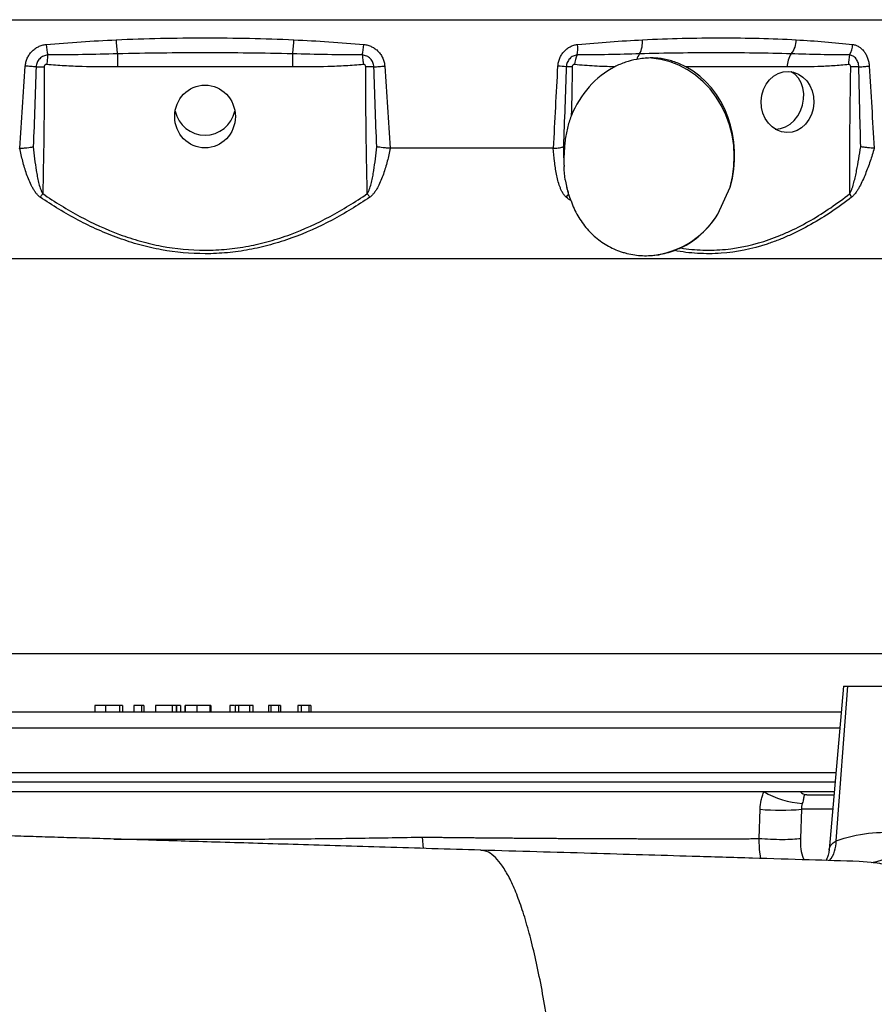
# Model space of a CAD drawing. Header units: millimetres. Extents: x 5580 to 12274, y 2394 to 14725.
# Tile 8 of 13: x 9109 to 10448, y 4971 to 6515. Entities that reach past the tile are written whole.
import ezdxf

# ---------------------------------------------------------------- set-up
doc = ezdxf.new("R2010")
doc.units = ezdxf.units.MM
doc.header["$LTSCALE"] = 5

msp = doc.modelspace()

# ---------------------------------------------------------------- linework, layer by layer
at = {"color": 7, "linetype": 'Continuous', "lineweight": 25}
for p, q in [((7781.1, 6514.9), (11017, 6514.9)), ((9261.9, 6461.4), (9261.9, 6440.8)), ((9536.2, 6461.4), (9536.2, 6440.8)), ((9536.2, 6440.8), (9261.9, 6440.8)), ((10311.9, 6440.8), (10153.1, 6440.8)), ((9945.1, 6313.4), (9689.6, 6313.4)), ((10203.1, 6210.1), (10222.2, 6252.6)), ((10953, 6139.9), (8181.8, 6139.9)), ((10400, 5469.9), (10377.6, 5213.6)), ((10388.3, 5227.6), (10406.7, 5469.9)), ((10400, 5469.9), (10406.7, 5469.9)), ((10406.7, 5469.9), (10506.7, 5469.9)), ((9226.2, 5439.9), (9226.2, 5429.9)), ((9243.1, 5439.9), (9243.1, 5429.9)), ((9264.8, 5439.9), (9264.8, 5429.9)), ((9269.8, 5439.9), (9265.7, 5439.9)), ((9269.8, 5439.9), (9269.8, 5429.9)), ((9287.6, 5439.9), (9287.6, 5429.9)), ((9299.3, 5439.9), (9287.6, 5439.9)), ((9299.3, 5439.9), (9299.3, 5429.9)), ((9303.2, 5439.9), (9299.3, 5439.9)), ((9303.2, 5439.9), (9303.2, 5429.9)), ((9321.4, 5439.9), (9321.4, 5429.9)), ((9321.6, 5439.9), (9321.6, 5429.9)), ((9347.5, 5439.9), (9321.6, 5439.9)), ((9347.5, 5439.9), (9347.5, 5429.9)), ((9354, 5439.9), (9347.5, 5439.9)), ((9354, 5439.9), (9354, 5429.9)), ((9354.5, 5439.9), (9354.5, 5429.9)), ((9360.6, 5439.9), (9354.5, 5439.9)), ((9360.6, 5439.9), (9360.6, 5429.9)), ((9367.6, 5439.9), (9367.6, 5429.9)), ((9368.1, 5439.9), (9368.1, 5429.9)), ((9386.4, 5439.9), (9386.4, 5429.9)), ((9406.4, 5439.9), (9406.4, 5429.9)), ((9408.1, 5439.9), (9407.3, 5439.9)), ((9408.1, 5439.9), (9408.1, 5429.9)), ((9438, 5439.9), (9438, 5429.9)), ((9438, 5439.9), (9438, 5429.9)), ((9446.4, 5439.9), (9446.4, 5429.9)), ((9451.4, 5439.9), (9446.4, 5439.9)), ((9451.4, 5439.9), (9451.4, 5429.9)), ((9468.6, 5439.9), (9451.4, 5439.9)), ((9468.6, 5439.9), (9468.6, 5429.9)), ((9474.8, 5429.9), (9474.8, 5439.9)), ((9498.8, 5439.9), (9498.8, 5429.9)), ((9502.4, 5439.9), (9498.8, 5439.9)), ((9502.4, 5439.9), (9502.4, 5429.9)), ((9514.2, 5439.9), (9502.4, 5439.9)), ((9514.2, 5439.9), (9514.2, 5429.9)), ((9517.4, 5439.9), (9514.2, 5439.9)), ((9517.4, 5439.9), (9517.4, 5429.9)), ((9544.8, 5439.9), (9544.8, 5429.9)), ((9550, 5439.9), (9544.8, 5439.9)), ((9550, 5439.9), (9550, 5429.9)), ((9561.7, 5439.9), (9550, 5439.9)), ((9561.7, 5439.9), (9561.7, 5429.9)), ((9564.8, 5439.9), (9561.7, 5439.9)), ((9564.8, 5439.9), (9564.8, 5429.9)), ((8401.7, 5429.9), (10396.5, 5429.9)), ((8410, 5334.9), (10388.2, 5334.9)), ((8523, 5304.9), (10275.1, 5304.9)), ((10275.1, 5304.9), (10332.3, 5304.9)), ((10332.3, 5304.9), (10385.5, 5304.9)), ((10342.5, 5299.9), (10385.1, 5299.9)), ((10267.7, 5231), (10269.3, 5277.1)), ((10334.1, 5277.1), (10332.4, 5231)), ((9741.6, 5215.6), (9740.2, 5233.5))]:
    msp.add_line(p, q, dxfattribs=at)
at = {"color": 8, "linetype": 'Continuous', "lineweight": 25}
for p, q in [((7769.9, 5521.2), (11028.2, 5521.2)), ((8403.9, 5404.5), (10394.2, 5404.5)), ((8411.3, 5319.9), (10386.9, 5319.9)), ((10383.1, 5277.1), (10334.1, 5277.1)), ((10443.3, 5193.7), (10424.6, 5195.1))]:
    msp.add_line(p, q, dxfattribs=at)
at = {"color": 7, "linetype": 'Continuous', "lineweight": 25, "flags": 128}
for points in [[(9152.5, 6459.6), (9152.3, 6458), (9152.1, 6456.3), (9151.9, 6454.5), (9151.8, 6452.6), (9151.6, 6450.6), (9151.4, 6448.7), (9151.2, 6446.6), (9151, 6444.6)], [(9645.7, 6459.6), (9645.9, 6458), (9646, 6456.3), (9646.2, 6454.5), (9646.4, 6452.6), (9646.6, 6450.6), (9646.8, 6448.7), (9647, 6446.6), (9647.2, 6444.6)], [(10222.2, 6252.6), (10225.9, 6268.6), (10228.2, 6284.9), (10228.8, 6301.4), (10227.9, 6317.9), (10225.4, 6334.2), (10221.3, 6350.1), (10215.8, 6365.5), (10208.8, 6380), (10200.4, 6393.7), (10190.8, 6406.3), (10180, 6417.7), (10168.2, 6427.8), (10155.6, 6436.4), (10142.1, 6443.4), (10128.1, 6448.8), (10113.6, 6452.6), (10098.9, 6454.6), (10091.6, 6454.9)], [(9134.3, 6441), (9132.4, 6441.1), (9130.3, 6441.2), (9128.2, 6441.4), (9126.1, 6441.5), (9123.9, 6441.7), (9121.7, 6441.8), (9119.5, 6442), (9117.3, 6442.1)], [(9134.3, 6441), (9135.8, 6441), (9137.3, 6441), (9138.8, 6441.1), (9140.4, 6441.1), (9142, 6441.1), (9143.6, 6441.1), (9145.3, 6441.1), (9147, 6441.1)], [(9663.8, 6441), (9662.4, 6441), (9660.9, 6441), (9659.3, 6441.1), (9657.8, 6441.1), (9656.1, 6441.1), (9654.5, 6441.1), (9652.9, 6441.1), (9651.2, 6441.1)], [(9663.8, 6441), (9665.8, 6441.1), (9667.8, 6441.2), (9669.9, 6441.4), (9672.1, 6441.5), (9674.3, 6441.7), (9676.5, 6441.8), (9678.7, 6442), (9680.8, 6442.1)], [(10424.1, 6441), (10422.5, 6441), (10420.8, 6441), (10419.2, 6441.1), (10417.6, 6441.1), (10416, 6441.1), (10414.4, 6441.1), (10412.9, 6441.1), (10411.4, 6441.1)], [(10424.1, 6441), (10426.3, 6441.1), (10428.5, 6441.2), (10430.7, 6441.4), (10432.8, 6441.5), (10434.8, 6441.7), (10436.7, 6441.8), (10438.6, 6442), (10440.4, 6442.1)], [(10337.5, 6390.1), (10337.6, 6399.3), (10336.3, 6408), (10333.5, 6416.1), (10329.4, 6423.2), (10324.1, 6429), (10317.8, 6433.4), (10317.5, 6433.5)], [(10293, 6343.4), (10293.8, 6343.4), (10301.5, 6344.3), (10309.1, 6346.9), (10316.2, 6351.2), (10322.7, 6357.1), (10328.3, 6364.1), (10332.7, 6372.2), (10335.8, 6381), (10337.5, 6390.1)], [(9144.7, 6242.2), (9144.2, 6241.5), (9143.7, 6240.8), (9143.2, 6240.1), (9142.7, 6239.4), (9142.2, 6238.7), (9141.7, 6238), (9141.3, 6237.3), (9140.8, 6236.6)], [(9653.5, 6242.2), (9654, 6241.5), (9654.5, 6240.8), (9655, 6240.1), (9655.4, 6239.4), (9655.9, 6238.7), (9656.4, 6238), (9656.9, 6237.3), (9657.4, 6236.6)]]:
    msp.add_lwpolyline(points, dxfattribs=at)
at = {"color": 8, "linetype": 'Continuous', "lineweight": 25, "flags": 128}
msp.add_lwpolyline([(10270.3, 5200), (10268.5, 5213.8), (10267.7, 5230.8), (10267.7, 5230.8), (10267.7, 5230.8)], dxfattribs=at)
at = {"color": 7, "linetype": 'Continuous', "lineweight": 25}
for centre, radius, start, end in [((9437.7, 6489.7), 178.1, 182.0412, 189.1469), ((9360.4, 6489.7), 178.1, 350.8531, 357.9588), ((10046.5, 6479.4), 38.4, 332.1475, 6.0258), ((10292.9, 6483), 33.1, 319.3998, 0.7531), ((9285.3, 6487.2), 135.7, 184.7373, 191.7111), ((9512.8, 6487.2), 135.7, 348.2889, 355.2627), ((9927.7, 6470.1), 55.7, 349.1518, 6.03), ((10377.6, 6477.8), 36.8, 330.3313, 357.0697), ((10021.9, 6440.6), 43.8, 154.2795, 174.7743), ((10099.5, 6446.4), 24.3, 141.7446, 164.8463), ((10346, 6441.9), 34.2, 145.0751, 181.8217), ((10448.3, 6447.9), 40.4, 163.169, 184.7491), ((9935, 6166), 276.7, 83.6706, 86.4118), ((9974.8, 6177), 264.2, 90.0199, 92.0232), ((9399.1, 6381.7), 47.8, 192.1456, 347.8544), ((9921.1, 6272), 56.7, 321.3174, 327.8317), ((10369.6, 6218.6), 46.7, 22.7155, 30.392), ((10087, 6280.8), 135.9, 271.072, 328.6542), ((10343.1, 5418.5), 132.4, 239.1198, 266.6906), ((10343.2, 5314.2), 14.4, 220.5738, 267.0632), ((10301.7, 5597.9), 322.4, 264.2346, 275.7654), ((10441.3, 5241.6), 47.9, 272.3202, 357.1517)]:
    msp.add_arc(centre, radius, start, end, dxfattribs=at)
at = {"color": 8, "linetype": 'Continuous', "lineweight": 25}
msp.add_arc((10340.6, 5225.9), 47.8, 322.0044, 2.0651, dxfattribs=at)
at = {"color": 7, "linetype": 'Continuous', "lineweight": 25}
for start_param, end_param in [(0.479853, 1.19905), (4.455912, 5.906741), (3.593876, 4.148239)]:
    msp.add_ellipse((10094.8, 6299.9), major_axis=(9.6, 154.8), ratio=0.867313, start_param=start_param, end_param=end_param, dxfattribs=at)
for centre, major_axis, ratio in [((10312.3, 6385.9), (1.3, 47.9), 0.861055), ((9399.1, 6363.1), (0, 49.3), 0.964218)]:
    msp.add_ellipse(centre, major_axis=major_axis, ratio=ratio, dxfattribs=at)
for points, knots in [([(9150.1, 6476), (9168.3, 6477.6), (9186.5, 6479), (9223.1, 6481.4), (9241.4, 6482.5), (9259.8, 6483.4)], [0, 0, 0, 0, 0.5, 0.5, 1, 1, 1, 1]), ([(9259.8, 6483.4), (9282.9, 6484.6), (9306.1, 6485.3), (9352.6, 6486.2), (9375.9, 6486.4), (9422.4, 6486.4), (9445.6, 6486.2), (9492, 6485.3), (9515.2, 6484.6), (9538.4, 6483.4)], [0, 0, 0, 0, 0.25, 0.25, 0.5, 0.5, 0.75, 0.75, 1, 1, 1, 1]), ([(9538.4, 6483.4), (9556.8, 6482.5), (9575.1, 6481.4), (9611.7, 6479), (9629.9, 6477.6), (9648.1, 6476)], [0, 0, 0, 0, 0.5, 0.5, 1, 1, 1, 1]), ([(9983.1, 6476), (10000.3, 6477.6), (10017.3, 6479), (10051.2, 6481.4), (10068, 6482.5), (10084.7, 6483.4)], [0, 0, 0, 0, 0.5, 0.5, 1, 1, 1, 1]), ([(10084.7, 6483.4), (10105.7, 6484.6), (10126.6, 6485.3), (10167.8, 6486.2), (10188.2, 6486.4), (10228.5, 6486.4), (10248.4, 6486.2), (10287.6, 6485.3), (10306.9, 6484.6), (10326, 6483.4)], [0, 0, 0, 0, 0.25, 0.25, 0.5, 0.5, 0.75, 0.75, 1, 1, 1, 1]), ([(10326, 6483.4), (10341.1, 6482.5), (10356, 6481.4), (10385.5, 6479), (10400.1, 6477.6), (10414.4, 6476)], [0, 0, 0, 0, 0.5, 0.5, 1, 1, 1, 1]), ([(9117.3, 6442.1), (9117.5, 6444.3), (9117.8, 6446.4), (9118.8, 6450.5), (9119.5, 6452.6), (9121.3, 6456.5), (9122.3, 6458.4), (9124.1, 6461.1), (9124.7, 6461.9), (9126.1, 6463.6), (9126.8, 6464.4), (9129, 6466.7), (9130.6, 6468.1), (9133.2, 6469.9), (9134.1, 6470.5), (9135.9, 6471.6), (9136.9, 6472.1), (9139.8, 6473.5), (9141.8, 6474.3), (9145.8, 6475.4), (9148, 6475.8), (9150.1, 6476)], [0, 0, 0, 0, 0.125, 0.125, 0.25, 0.25, 0.375, 0.375, 0.4375, 0.4375, 0.5, 0.5, 0.625, 0.625, 0.6875, 0.6875, 0.75, 0.75, 0.875, 0.875, 1, 1, 1, 1]), ([(9648.1, 6476), (9650.2, 6475.8), (9652.3, 6475.4), (9656.4, 6474.3), (9658.4, 6473.5), (9662.2, 6471.7), (9664, 6470.6), (9666.6, 6468.7), (9667.5, 6468.1), (9669.1, 6466.7), (9669.9, 6465.9), (9672.1, 6463.6), (9673.4, 6462), (9675.2, 6459.3), (9675.8, 6458.4), (9676.8, 6456.5), (9677.3, 6455.5), (9678.6, 6452.6), (9679.3, 6450.6), (9680.4, 6446.4), (9680.7, 6444.3), (9680.8, 6442.1)], [0, 0, 0, 0, 0.125, 0.125, 0.25, 0.25, 0.375, 0.375, 0.4375, 0.4375, 0.5, 0.5, 0.625, 0.625, 0.6875, 0.6875, 0.75, 0.75, 0.875, 0.875, 1, 1, 1, 1]), ([(9952.3, 6442.1), (9952.5, 6444.3), (9952.8, 6446.4), (9953.7, 6450.5), (9954.3, 6452.6), (9956, 6456.5), (9956.9, 6458.4), (9958.6, 6461.1), (9959.2, 6461.9), (9960.5, 6463.6), (9961.2, 6464.4), (9963.3, 6466.7), (9964.8, 6468.1), (9967.2, 6469.9), (9968.1, 6470.5), (9969.8, 6471.6), (9970.7, 6472.1), (9973.4, 6473.5), (9975.3, 6474.3), (9979.1, 6475.4), (9981.1, 6475.8), (9983.1, 6476)], [0, 0, 0, 0, 0.125, 0.125, 0.25, 0.25, 0.375, 0.375, 0.4375, 0.4375, 0.5, 0.5, 0.625, 0.625, 0.6875, 0.6875, 0.75, 0.75, 0.875, 0.875, 1, 1, 1, 1]), ([(10414.4, 6476), (10416.1, 6475.8), (10417.7, 6475.4), (10420.9, 6474.3), (10422.5, 6473.5), (10425.6, 6471.7), (10427, 6470.6), (10429, 6468.7), (10429.7, 6468.1), (10431, 6466.7), (10431.6, 6465.9), (10433.4, 6463.6), (10434.4, 6462), (10435.8, 6459.3), (10436.3, 6458.4), (10437.1, 6456.5), (10437.5, 6455.5), (10438.5, 6452.6), (10439.1, 6450.6), (10439.9, 6446.4), (10440.2, 6444.3), (10440.4, 6442.1)], [0, 0, 0, 0, 0.125, 0.125, 0.25, 0.25, 0.375, 0.375, 0.4375, 0.4375, 0.5, 0.5, 0.625, 0.625, 0.6875, 0.6875, 0.75, 0.75, 0.875, 0.875, 1, 1, 1, 1]), ([(9152.5, 6459.6), (9151.3, 6459.5), (9150.1, 6459.3), (9147.8, 6458.7), (9146.7, 6458.3), (9144.6, 6457.3), (9143.6, 6456.7), (9141.6, 6455.4), (9140.7, 6454.6), (9139.1, 6452.9), (9138.3, 6452), (9137, 6450), (9136.4, 6449), (9135.5, 6446.8), (9135.1, 6445.7), (9134.6, 6443.4), (9134.4, 6442.2), (9134.3, 6441)], [0, 0, 0, 0, 0.125, 0.125, 0.25, 0.25, 0.375, 0.375, 0.5, 0.5, 0.625, 0.625, 0.75, 0.75, 0.875, 0.875, 1, 1, 1, 1]), ([(9261.9, 6461.4), (9243.7, 6461), (9225.4, 6460.5), (9188.9, 6459.8), (9170.7, 6459.5), (9152.5, 6459.6)], [0, 0, 0, 0, 0.5, 0.5, 1, 1, 1, 1]), ([(9536.2, 6461.4), (9513.4, 6462), (9490.5, 6462.4), (9444.8, 6462.8), (9422, 6462.9), (9376.2, 6462.9), (9353.3, 6462.8), (9307.6, 6462.4), (9284.8, 6462), (9261.9, 6461.4)], [0, 0, 0, 0, 0.25, 0.25, 0.5, 0.5, 0.75, 0.75, 1, 1, 1, 1]), ([(9645.7, 6459.6), (9627.5, 6459.5), (9609.2, 6459.8), (9572.7, 6460.5), (9554.5, 6461), (9536.2, 6461.4)], [0, 0, 0, 0, 0.5, 0.5, 1, 1, 1, 1]), ([(9663.8, 6441), (9663.8, 6442.2), (9663.6, 6443.3), (9663, 6445.6), (9662.7, 6446.8), (9661.7, 6449), (9661.1, 6450), (9659.8, 6452), (9659.1, 6452.9), (9657.4, 6454.6), (9656.5, 6455.4), (9654.6, 6456.7), (9653.6, 6457.3), (9651.4, 6458.3), (9650.3, 6458.7), (9648.1, 6459.3), (9646.9, 6459.5), (9645.7, 6459.6)], [0, 0, 0, 0, 0.125, 0.125, 0.25, 0.25, 0.375, 0.375, 0.5, 0.5, 0.625, 0.625, 0.75, 0.75, 0.875, 0.875, 1, 1, 1, 1]), ([(9982.5, 6459.6), (9981.3, 6459.5), (9980.3, 6459.3), (9978.1, 6458.7), (9977.1, 6458.3), (9975.1, 6457.3), (9974.1, 6456.7), (9972.3, 6455.4), (9971.5, 6454.6), (9970, 6452.9), (9969.3, 6452), (9968, 6450), (9967.5, 6449), (9966.6, 6446.8), (9966.3, 6445.7), (9965.7, 6443.4), (9965.6, 6442.2), (9965.5, 6441)], [0, 0, 0, 0, 0.125, 0.125, 0.25, 0.25, 0.375, 0.375, 0.5, 0.5, 0.625, 0.625, 0.75, 0.75, 0.875, 0.875, 1, 1, 1, 1]), ([(10080.4, 6461.4), (10064.2, 6461), (10048, 6460.5), (10015.3, 6459.8), (9998.9, 6459.5), (9982.5, 6459.6)], [0, 0, 0, 0, 0.5, 0.5, 1, 1, 1, 1]), ([(10076.1, 6452.7), (10070, 6451.6), (10064, 6450.1), (10052.4, 6446.2), (10046.7, 6443.8), (10041.3, 6441)], [0, 0, 0, 0, 0.5, 0.5, 1, 1, 1, 1]), ([(10153.1, 6440.8), (10146.9, 6444.1), (10141, 6446.7), (10131.9, 6449.9), (10128.9, 6450.8), (10122.7, 6452.4), (10119.6, 6453), (10113.2, 6454.1), (10110, 6454.4), (10103.5, 6454.9), (10100.2, 6454.9), (10093.4, 6454.8), (10090, 6454.6), (10083.1, 6453.9), (10079.6, 6453.4), (10076.1, 6452.7)], [0, 0, 0, 0, 0.25, 0.25, 0.375, 0.375, 0.5, 0.5, 0.625, 0.625, 0.75, 0.75, 0.875, 0.875, 1, 1, 1, 1]), ([(10318, 6461.4), (10298.7, 6462), (10279.3, 6462.4), (10240.2, 6462.8), (10220.5, 6462.9), (10180.9, 6462.9), (10161, 6462.8), (10120.9, 6462.4), (10100.7, 6462), (10080.4, 6461.4)], [0, 0, 0, 0, 0.25, 0.25, 0.5, 0.5, 0.75, 0.75, 1, 1, 1, 1]), ([(10409.6, 6459.6), (10394.5, 6459.5), (10379.3, 6459.8), (10348.8, 6460.5), (10333.4, 6461), (10318, 6461.4)], [0, 0, 0, 0, 0.5, 0.5, 1, 1, 1, 1]), ([(10424.1, 6441), (10424, 6442.2), (10423.9, 6443.3), (10423.5, 6445.6), (10423.1, 6446.8), (10422.4, 6449), (10421.9, 6450), (10420.9, 6452), (10420.3, 6452.9), (10419, 6454.6), (10418.2, 6455.4), (10416.7, 6456.7), (10415.9, 6457.3), (10414.2, 6458.3), (10413.3, 6458.7), (10411.5, 6459.3), (10410.6, 6459.5), (10409.6, 6459.6)], [0, 0, 0, 0, 0.125, 0.125, 0.25, 0.25, 0.375, 0.375, 0.5, 0.5, 0.625, 0.625, 0.75, 0.75, 0.875, 0.875, 1, 1, 1, 1]), ([(9147, 6441.1), (9147.1, 6408), (9146.9, 6374.8), (9146.1, 6308.5), (9145.4, 6275.4), (9144.7, 6242.2)], [0, 0, 0, 0, 0.5, 0.5, 1, 1, 1, 1]), ([(9151, 6444.6), (9150, 6444.7), (9148.9, 6444.4), (9147.8, 6443.4), (9147.5, 6443), (9147.1, 6442.1), (9147, 6441.6), (9147, 6441.1)], [0, 0, 0, 0, 0.5, 0.5, 0.75, 0.75, 1, 1, 1, 1]), ([(9261.9, 6440.8), (9243.4, 6440.8), (9224.9, 6440.9), (9197.1, 6441.7), (9187.9, 6442), (9169.4, 6443), (9160.2, 6443.7), (9151, 6444.6)], [0, 0, 0, 0, 0.5, 0.5, 0.75, 0.75, 1, 1, 1, 1]), ([(9647.2, 6444.6), (9638, 6443.7), (9628.7, 6443), (9610.3, 6442), (9601, 6441.7), (9573.3, 6440.9), (9554.8, 6440.8), (9536.2, 6440.8)], [0, 0, 0, 0, 0.25, 0.25, 0.5, 0.5, 1, 1, 1, 1]), ([(9651.2, 6441.1), (9651.2, 6442.1), (9650.7, 6443.1), (9649.2, 6444.4), (9648.2, 6444.7), (9647.2, 6444.6)], [0, 0, 0, 0, 0.5, 0.5, 1, 1, 1, 1]), ([(9653.5, 6242.2), (9652.7, 6275.4), (9652.1, 6308.5), (9651.3, 6374.8), (9651.1, 6408), (9651.2, 6441.1)], [0, 0, 0, 0, 0.5, 0.5, 1, 1, 1, 1]), ([(9978.3, 6444.6), (9977.4, 6444.7), (9976.5, 6444.4), (9975.5, 6443.4), (9975.3, 6443), (9974.9, 6442.1), (9974.8, 6441.6), (9974.8, 6441.1)], [0, 0, 0, 0, 0.5, 0.5, 0.75, 0.75, 1, 1, 1, 1]), ([(10041.3, 6441), (10030.8, 6441.2), (10020.3, 6441.6), (9999.3, 6442.7), (9988.8, 6443.4), (9978.3, 6444.6)], [0, 0, 0, 0, 0.5, 0.5, 1, 1, 1, 1]), ([(10408, 6444.6), (10400, 6443.7), (10392, 6443), (10376, 6442), (10368, 6441.7), (10343.9, 6440.9), (10327.9, 6440.8), (10311.9, 6440.8)], [0, 0, 0, 0, 0.25, 0.25, 0.5, 0.5, 1, 1, 1, 1]), ([(10411.4, 6441.1), (10411.5, 6442.1), (10411.1, 6443.1), (10409.8, 6444.4), (10408.9, 6444.7), (10408, 6444.6)], [0, 0, 0, 0, 0.5, 0.5, 1, 1, 1, 1]), ([(10409.9, 6242.2), (10409.9, 6275.4), (10409.9, 6308.5), (10410.4, 6374.8), (10410.8, 6408), (10411.4, 6441.1)], [0, 0, 0, 0, 0.5, 0.5, 1, 1, 1, 1]), ([(9973.2, 6363.9), (9970.6, 6357.6), (9968.7, 6351.3), (9965.6, 6338.4), (9964.4, 6331.8), (9963.2, 6321.7), (9962.8, 6318.3), (9962.3, 6311.5), (9962.1, 6308.2), (9961.7, 6298), (9961.7, 6291.3), (9962, 6284.6)], [0, 0, 0, 0, 0.25, 0.25, 0.5, 0.5, 0.625, 0.625, 0.75, 0.75, 1, 1, 1, 1]), ([(9108.9, 6313.4), (9110.8, 6313.5), (9112.6, 6313.6), (9116.3, 6313.9), (9118.2, 6314.1), (9121.8, 6314.4), (9123.5, 6314.6), (9126, 6315), (9126.8, 6315.1), (9128.4, 6315.3), (9129.1, 6315.4), (9129.8, 6315.5)], [0, 0, 0, 0, 0.25, 0.25, 0.5, 0.5, 0.75, 0.75, 0.875, 0.875, 1, 1, 1, 1]), ([(9129.8, 6315.5), (9130.5, 6309.3), (9131.2, 6303.1), (9132.7, 6290.7), (9133.5, 6284.5), (9135.1, 6275.2), (9135.6, 6272.1), (9136.8, 6266), (9137.4, 6262.9), (9138.9, 6256.8), (9139.7, 6253.8), (9141.2, 6249.3), (9141.8, 6247.8), (9142.7, 6245.7), (9143.1, 6244.9), (9143.8, 6243.6), (9144.2, 6242.9), (9144.7, 6242.2)], [0, 0, 0, 0, 0.25, 0.25, 0.5, 0.5, 0.625, 0.625, 0.75, 0.75, 0.875, 0.875, 0.9375, 0.9375, 0.96875, 0.96875, 1, 1, 1, 1]), ([(9653.5, 6242.2), (9653.9, 6242.9), (9654.4, 6243.6), (9655.1, 6245), (9655.4, 6245.7), (9656.4, 6247.8), (9656.9, 6249.3), (9658.4, 6253.8), (9659.3, 6256.8), (9660.7, 6262.9), (9661.4, 6266), (9662.6, 6272.1), (9663.1, 6275.2), (9664.6, 6284.5), (9665.5, 6290.7), (9667, 6303.1), (9667.7, 6309.3), (9668.3, 6315.5)], [0, 0, 0, 0, 0.03125, 0.03125, 0.0625, 0.0625, 0.125, 0.125, 0.25, 0.25, 0.375, 0.375, 0.5, 0.5, 0.75, 0.75, 1, 1, 1, 1]), ([(9689.3, 6313.4), (9687.4, 6313.5), (9685.5, 6313.6), (9681.8, 6313.9), (9679.9, 6314.1), (9676.3, 6314.4), (9674.6, 6314.6), (9672.1, 6315), (9671.3, 6315.1), (9669.8, 6315.3), (9669, 6315.4), (9668.3, 6315.5)], [0, 0, 0, 0, 0.25, 0.25, 0.5, 0.5, 0.75, 0.75, 0.875, 0.875, 1, 1, 1, 1]), ([(9945.4, 6313.4), (9947.2, 6313.5), (9948.9, 6313.6), (9952, 6313.9), (9953.5, 6314.1), (9956.1, 6314.4), (9957.3, 6314.6), (9958.8, 6315), (9959.3, 6315.1), (9960.1, 6315.3), (9960.4, 6315.4), (9960.8, 6315.5)], [0, 0, 0, 0, 0.25, 0.25, 0.5, 0.5, 0.75, 0.75, 0.875, 0.875, 1, 1, 1, 1]), ([(10409.9, 6242.2), (10410.4, 6242.9), (10410.7, 6243.6), (10411.4, 6245), (10411.7, 6245.7), (10412.7, 6247.8), (10413.2, 6249.3), (10414.7, 6253.8), (10415.6, 6256.8), (10417.2, 6262.9), (10417.9, 6266), (10419.3, 6272.1), (10420, 6275.2), (10421.8, 6284.5), (10423, 6290.7), (10425.1, 6303.1), (10426.1, 6309.3), (10427.1, 6315.5)], [0, 0, 0, 0, 0.03125, 0.03125, 0.0625, 0.0625, 0.125, 0.125, 0.25, 0.25, 0.375, 0.375, 0.5, 0.5, 0.75, 0.75, 1, 1, 1, 1]), ([(10448, 6313.4), (10446.6, 6313.5), (10445, 6313.6), (10441.7, 6313.9), (10440, 6314.1), (10436.4, 6314.4), (10434.5, 6314.6), (10431.7, 6315), (10430.8, 6315.1), (10428.9, 6315.3), (10428, 6315.4), (10427.1, 6315.5)], [0, 0, 0, 0, 0.25, 0.25, 0.5, 0.5, 0.75, 0.75, 0.875, 0.875, 1, 1, 1, 1]), ([(9140.8, 6236.6), (9139.3, 6237.7), (9137.9, 6238.9), (9135.5, 6241.4), (9134.3, 6242.8), (9132.2, 6245.7), (9131.2, 6247.2), (9129.4, 6250.3), (9128.5, 6251.8), (9126, 6256.5), (9124.6, 6259.7), (9121.9, 6266.2), (9120.6, 6269.5), (9118.3, 6276.1), (9117.2, 6279.5), (9115.2, 6286.2), (9114.3, 6289.6), (9111.6, 6299.7), (9110, 6306.5), (9108.5, 6313.4)], [0, 0, 0, 0, 0.0625, 0.0625, 0.125, 0.125, 0.1875, 0.1875, 0.25, 0.25, 0.375, 0.375, 0.5, 0.5, 0.625, 0.625, 0.75, 0.75, 1, 1, 1, 1]), ([(9689.6, 6313.4), (9688.2, 6306.5), (9686.6, 6299.7), (9683.9, 6289.6), (9682.9, 6286.2), (9680.9, 6279.5), (9679.8, 6276.1), (9677.5, 6269.5), (9676.3, 6266.2), (9673.6, 6259.7), (9672.1, 6256.5), (9669.7, 6251.8), (9668.8, 6250.3), (9666.9, 6247.2), (9666, 6245.7), (9663.8, 6242.8), (9662.7, 6241.4), (9660.2, 6238.9), (9658.9, 6237.7), (9657.4, 6236.6)], [0, 0, 0, 0, 0.25, 0.25, 0.375, 0.375, 0.5, 0.5, 0.625, 0.625, 0.75, 0.75, 0.8125, 0.8125, 0.875, 0.875, 0.9375, 0.9375, 1, 1, 1, 1]), ([(9965.4, 6236.6), (9964.1, 6237.7), (9963, 6238.9), (9961, 6241.4), (9960.1, 6242.8), (9958.4, 6245.7), (9957.7, 6247.2), (9956.4, 6250.3), (9955.8, 6251.8), (9954.1, 6256.5), (9953.1, 6259.7), (9951.4, 6266.2), (9950.7, 6269.5), (9949.4, 6276.1), (9948.8, 6279.5), (9947.8, 6286.2), (9947.3, 6289.6), (9946.1, 6299.7), (9945.5, 6306.5), (9945.1, 6313.4)], [0, 0, 0, 0, 0.0625, 0.0625, 0.125, 0.125, 0.1875, 0.1875, 0.25, 0.25, 0.375, 0.375, 0.5, 0.5, 0.625, 0.625, 0.75, 0.75, 1, 1, 1, 1]), ([(10448.3, 6313.4), (10446.3, 6306.5), (10444.1, 6299.7), (10440.6, 6289.6), (10439.4, 6286.2), (10436.9, 6279.5), (10435.6, 6276.1), (10432.9, 6269.5), (10431.5, 6266.2), (10428.5, 6259.7), (10427, 6256.5), (10424.4, 6251.8), (10423.5, 6250.3), (10421.7, 6247.2), (10420.7, 6245.7), (10418.6, 6242.8), (10417.6, 6241.4), (10415.3, 6238.9), (10414.1, 6237.7), (10412.7, 6236.6)], [0, 0, 0, 0, 0.25, 0.25, 0.375, 0.375, 0.5, 0.5, 0.625, 0.625, 0.75, 0.75, 0.8125, 0.8125, 0.875, 0.875, 0.9375, 0.9375, 1, 1, 1, 1]), ([(9963.9, 6264.1), (9964.3, 6260.6), (9964.8, 6257.2), (9965.9, 6252.1), (9966.3, 6250.4), (9967.2, 6247.1), (9967.7, 6245.4), (9968.4, 6243.9)], [0, 0, 0, 0, 0.5, 0.5, 0.75, 0.75, 1, 1, 1, 1]), ([(9657.4, 6236.6), (9638.2, 6223.6), (9618.5, 6211.6), (9577.8, 6190.1), (9556.8, 6180.6), (9529.5, 6170.7), (9524, 6168.8), (9513, 6165.3), (9507.4, 6163.6), (9490.8, 6159.1), (9468.4, 6153.9), (9445.6, 6150.7), (9428.4, 6149.1), (9422.6, 6148.7), (9411.1, 6148.1), (9405.2, 6148), (9376.2, 6148), (9353.3, 6150.1), (9319.4, 6156.3), (9308.2, 6158.9), (9291.5, 6163.4), (9285.9, 6165.1), (9274.9, 6168.6), (9269.3, 6170.4), (9253, 6176.4), (9242.2, 6180.7), (9221, 6190.1), (9210.6, 6195.2), (9179.8, 6211.5), (9160, 6223.6), (9140.8, 6236.6)], [0, 0, 0, 0, 0.125, 0.125, 0.25, 0.25, 0.28125, 0.28125, 0.3125, 0.3125, 0.375, 0.4375, 0.4375, 0.46875, 0.46875, 0.5, 0.5, 0.625, 0.625, 0.6875, 0.6875, 0.71875, 0.71875, 0.75, 0.75, 0.8125, 0.8125, 0.875, 0.875, 1, 1, 1, 1]), ([(9144.7, 6242.2), (9163.5, 6229.2), (9182.9, 6217.2), (9223, 6195.7), (9243.6, 6186.2), (9270.5, 6176.3), (9275.9, 6174.5), (9286.8, 6170.9), (9292.3, 6169.3), (9308.8, 6164.7), (9319.9, 6162.1), (9353.3, 6155.8), (9376, 6153.6), (9404.7, 6153.6), (9410.5, 6153.7), (9421.9, 6154.3), (9427.6, 6154.7), (9444.6, 6156.3), (9467.1, 6159.5), (9489.2, 6164.6), (9505.7, 6169.2), (9511.1, 6170.9), (9522, 6174.4), (9527.5, 6176.3), (9554.4, 6186.2), (9575.1, 6195.7), (9615.2, 6217.2), (9634.6, 6229.2), (9653.5, 6242.2)], [0, 0, 0, 0, 0.125, 0.125, 0.25, 0.25, 0.28125, 0.28125, 0.3125, 0.3125, 0.375, 0.375, 0.5, 0.5, 0.53125, 0.53125, 0.5625, 0.5625, 0.625, 0.6875, 0.6875, 0.71875, 0.71875, 0.75, 0.75, 0.875, 0.875, 1, 1, 1, 1]), ([(10412.7, 6236.6), (10392.2, 6220.7), (10371, 6206.3), (10337.9, 6187.6), (10326.7, 6181.9), (10309.4, 6174.2), (10303.6, 6171.7), (10291.9, 6167.2), (10286, 6165.1), (10256.5, 6155.4), (10232.5, 6150.5), (10201.9, 6148.3), (10195.8, 6148), (10183.5, 6148), (10177.3, 6148.1), (10159, 6149.2), (10147, 6150.7), (10135, 6153)], [0, 0, 0, 0, 0.25, 0.25, 0.375, 0.375, 0.4375, 0.4375, 0.5, 0.5, 0.75, 0.75, 0.8125, 0.8125, 0.875, 0.875, 1, 1, 1, 1]), ([(10144.8, 6157), (10156.3, 6155.2), (10167.9, 6154.1), (10182.5, 6153.6), (10185.4, 6153.6), (10191.3, 6153.6), (10194.3, 6153.6), (10203.1, 6153.9), (10209, 6154.3), (10238.1, 6157.2), (10261, 6162.4), (10289.2, 6172.2), (10294.8, 6174.3), (10306, 6178.9), (10311.5, 6181.3), (10327.9, 6188.9), (10338.6, 6194.6), (10370.1, 6212.8), (10390.3, 6226.8), (10409.9, 6242.2)], [0, 0, 0, 0, 0.125, 0.125, 0.15625, 0.15625, 0.1875, 0.1875, 0.25, 0.25, 0.5, 0.5, 0.5625, 0.5625, 0.625, 0.625, 0.75, 0.75, 1, 1, 1, 1]), ([(9972.9, 6230.8), (9974.3, 6226.7), (9975.9, 6222.7), (9979.4, 6214.9), (9981.4, 6211.1), (9987.8, 6200), (9992.7, 6193.2), (10000.9, 6183.8), (10003.7, 6180.8), (10009.8, 6175), (10013, 6172.3), (10022.9, 6164.8), (10029.9, 6160.5), (10041, 6155.1), (10044.8, 6153.5), (10050.6, 6151.4), (10052.6, 6150.7), (10056.6, 6149.5), (10058.6, 6149), (10068.6, 6146.5), (10076.7, 6145.3), (10089.2, 6144.8), (10093.4, 6144.9), (10101.9, 6145.4), (10106.1, 6145.8), (10118.6, 6147.9), (10126.9, 6150), (10135, 6153)], [0, 0, 0, 0, 0.0625, 0.0625, 0.125, 0.125, 0.25, 0.25, 0.3125, 0.3125, 0.375, 0.375, 0.5, 0.5, 0.5625, 0.5625, 0.59375, 0.59375, 0.625, 0.625, 0.75, 0.75, 0.8125, 0.8125, 0.875, 0.875, 1, 1, 1, 1]), ([(9243.1, 5439.9), (9240.5, 5439.9), (9235.1, 5439.9), (9229.5, 5439.9), (9226.5, 5439.9), (9226.5, 5439.9), (9226.4, 5439.9)], [0, 0, 0, 0, 0.299047, 0.597374, 0.832746, 1, 1, 1, 1]), ([(9264.8, 5439.9), (9264.7, 5439.9), (9264.5, 5439.9), (9264, 5439.9), (9263.3, 5439.9), (9262.5, 5439.9), (9261.5, 5439.9), (9260.4, 5439.9), (9259.1, 5439.9), (9257.6, 5439.9), (9256.1, 5439.9), (9254.4, 5439.9), (9252.7, 5439.9), (9250.9, 5439.9), (9249.1, 5439.9), (9247.1, 5439.9), (9245.2, 5439.9), (9243.8, 5439.9), (9243.1, 5439.9)], [0, 0, 0, 0, 0.06869, 0.134621, 0.198644, 0.261084, 0.323253, 0.384382, 0.446156, 0.509203, 0.571686, 0.63249, 0.692346, 0.752075, 0.811937, 0.872846, 0.935476, 1, 1, 1, 1]), ([(9386.4, 5439.9), (9385.8, 5439.9), (9384.4, 5439.9), (9382.5, 5439.9), (9380.7, 5439.9), (9379, 5439.9), (9377.4, 5439.9), (9375.8, 5439.9), (9374.4, 5439.9), (9373.1, 5439.9), (9371.9, 5439.9), (9370.9, 5439.9), (9370, 5439.9), (9369.3, 5439.9), (9368.8, 5439.9), (9368.4, 5439.9), (9368.2, 5439.9), (9368.1, 5439.9), (9368.1, 5439.9)], [0, 0, 0, 0, 0.070168, 0.137534, 0.202586, 0.26563, 0.327773, 0.389746, 0.452285, 0.515513, 0.578606, 0.63998, 0.699796, 0.759329, 0.818256, 0.877709, 0.937835, 1, 1, 1, 1]), ([(9406.4, 5439.9), (9406.4, 5439.9), (9406.3, 5439.9), (9406, 5439.9), (9405.5, 5439.9), (9404.8, 5439.9), (9404, 5439.9), (9403, 5439.9), (9401.8, 5439.9), (9400.5, 5439.9), (9399, 5439.9), (9397.4, 5439.9), (9395.8, 5439.9), (9394.1, 5439.9), (9392.3, 5439.9), (9390.4, 5439.9), (9388.4, 5439.9), (9387.1, 5439.9), (9386.4, 5439.9)], [0, 0, 0, 0, 0.0687053, 0.1346727, 0.1986606, 0.2612746, 0.3232593, 0.384567, 0.4465459, 0.509058, 0.5715956, 0.6325868, 0.6923283, 0.7517828, 0.812099, 0.8730498, 0.9352399, 1, 1, 1, 1]), ([(9445.5, 5439.9), (9444.3, 5439.9), (9441.4, 5439.9), (9438.7, 5439.9), (9438.3, 5439.9), (9438, 5439.9)], [0, 0, 0, 0, 0.2626075, 0.6310228, 1, 1, 1, 1]), ([(9474.8, 5439.9), (9474.8, 5439.9), (9474.8, 5439.9), (9474.6, 5439.9), (9474.2, 5439.9), (9473.7, 5439.9), (9473.2, 5439.9), (9472.7, 5439.9), (9472.2, 5439.9), (9471.6, 5439.9), (9471, 5439.9), (9470.3, 5439.9), (9469.4, 5439.9), (9468.9, 5439.9), (9468.6, 5439.9)], [0, 0, 0, 0, 0.0976658, 0.1991381, 0.3045999, 0.4153985, 0.4739664, 0.5362608, 0.6029661, 0.6738793, 0.7490456, 0.827947, 0.9117998, 1, 1, 1, 1]), ([(9831.3, 5212.9), (9805.8, 5213.7), (9756.3, 5215.2), (9682.8, 5217.5), (9612.8, 5219.6), (9546.3, 5221.6), (9483.4, 5223.5), (9424.4, 5225.3), (9369.3, 5226.9), (9317.5, 5228.5), (9269.2, 5230), (9224.4, 5231.3), (9183.1, 5232.5), (9144, 5233.7), (9105.6, 5234.9), (9048.3, 5236.6), (8973, 5238.9), (8880.5, 5241.7), (8802.6, 5244.1), (8738.3, 5246), (8685.3, 5247.7), (8630, 5249.4), (8565.6, 5251.5), (8491.5, 5253.8), (8407.4, 5256.5), (8318.8, 5259.4), (8233.2, 5262.3), (8151.1, 5265.1), (8074.3, 5267.7), (7998.6, 5270.4), (7919.1, 5273.2), (7837.8, 5276.1), (7755.8, 5279.1), (7680, 5282), (7610.2, 5284.6), (7545.6, 5287.1), (7484.9, 5289.5), (7423.8, 5291.9), (7362.5, 5294.4), (7300.8, 5296.9), (7240.6, 5299.4), (7181.1, 5302), (7122.2, 5304.7), (7073.6, 5307), (7035, 5308.8), (7005.5, 5310.3), (6977.2, 5311.8), (6950.6, 5313.3), (6926.4, 5314.6), (6906.5, 5315.8), (6890.4, 5316.8), (6876.7, 5317.7), (6863.3, 5318.5), (6849.5, 5319.5), (6835.6, 5320.4), (6824.5, 5321.3), (6816.2, 5321.9), (6810.4, 5322.4), (6805.2, 5322.8), (6800.5, 5323.2), (6795.9, 5323.5), (6791.2, 5323.9), (6786.3, 5324.4), (6781.3, 5324.8), (6776.2, 5325.3), (6771.5, 5325.8), (6767.6, 5326.2), (6764.8, 5326.5), (6763, 5326.7), (6761.9, 5326.8), (6761.3, 5326.9), (6761.1, 5326.9), (6761.1, 5326.9), (6761.1, 5326.9)], [0, 0, 0, 0, 0.019455, 0.03789, 0.05532, 0.071753, 0.087194, 0.101643, 0.115099, 0.12756, 0.139544, 0.150429, 0.160241, 0.169677, 0.179033, 0.188309, 0.211547, 0.234244, 0.256383, 0.269162, 0.282099, 0.295929, 0.310667, 0.330725, 0.352221, 0.375146, 0.39949, 0.419608, 0.440594, 0.461632, 0.481899, 0.507078, 0.530982, 0.553619, 0.574999, 0.595134, 0.61463, 0.633883, 0.656039, 0.677869, 0.699992, 0.723171, 0.747405, 0.772437, 0.786517, 0.800627, 0.814765, 0.828918, 0.842335, 0.85457, 0.863357, 0.87152, 0.880274, 0.889965, 0.900585, 0.911039, 0.916341, 0.921361, 0.926101, 0.930559, 0.934828, 0.939847, 0.945862, 0.952249, 0.959467, 0.967283, 0.974379, 0.980552, 0.985809, 0.990431, 0.995139, 0.999937, 1, 1, 1, 1]), ([(10269.3, 5277.1), (10269.4, 5281.9), (10270, 5286.7), (10271.5, 5293.7), (10272.1, 5296), (10273.5, 5300.5), (10274.3, 5302.7), (10275.1, 5304.9)], [0, 0, 0, 0, 0.5, 0.5, 0.75, 0.75, 1, 1, 1, 1]), ([(10342.5, 5299.9), (10342.1, 5299.9), (10341.8, 5299.9), (10341.2, 5299.9), (10340.9, 5299.8), (10340.2, 5299.7), (10339.8, 5299.6), (10339, 5299.3), (10338.7, 5299.1), (10338.3, 5298.5), (10338.1, 5298.1), (10337.9, 5297.4), (10337.8, 5296.9), (10337.7, 5296), (10337.6, 5295.4), (10337.4, 5294.2), (10337.3, 5293.5), (10337, 5292), (10336.8, 5291.1), (10336.3, 5289), (10336, 5287.8), (10335.4, 5286.4)], [0, 0, 0, 0, 0.03125, 0.03125, 0.0625, 0.0625, 0.125, 0.125, 0.25, 0.25, 0.375, 0.375, 0.5, 0.5, 0.625, 0.625, 0.75, 0.75, 0.875, 0.875, 1, 1, 1, 1]), ([(10335.4, 5286.4), (10335.2, 5285.6), (10334.9, 5284.9), (10334.6, 5283.4), (10334.4, 5282.6), (10334.1, 5280.3), (10334, 5278.7), (10334.1, 5277.1)], [0, 0, 0, 0, 0.25, 0.25, 0.5, 0.5, 1, 1, 1, 1]), ([(9740.2, 5233.5), (9743.3, 5233.5), (9749.6, 5233.4), (9759, 5233.3), (9768.4, 5233.1), (9777.9, 5233), (9787.4, 5232.9), (9796.9, 5232.8), (9806.4, 5232.7), (9816, 5232.6), (9825.6, 5232.5), (9835.2, 5232.4), (9844.8, 5232.3), (9854.5, 5232.2), (9864.2, 5232.1), (9873.9, 5232.1), (9883.7, 5232), (9893.4, 5231.9), (9903.2, 5231.8), (9913, 5231.7), (9922.9, 5231.7), (9932.7, 5231.6), (9942.6, 5231.5), (9952.5, 5231.5), (9962.5, 5231.4), (9972.4, 5231.4), (9982.4, 5231.3), (9992.4, 5231.3), (10002.4, 5231.2), (10012.4, 5231.2), (10022.4, 5231.1), (10032.5, 5231.1), (10042.6, 5231.1), (10052.7, 5231), (10062.8, 5231), (10072.9, 5231), (10083.1, 5230.9), (10093.2, 5230.9), (10103.4, 5230.9), (10113.6, 5230.9), (10123.8, 5230.9), (10134, 5230.9), (10144.2, 5230.9), (10154.5, 5230.8), (10164.7, 5230.8), (10175, 5230.8), (10185.3, 5230.9), (10195.5, 5230.9), (10205.8, 5230.9), (10216.1, 5230.9), (10226.4, 5230.9), (10236.7, 5230.9), (10247.1, 5230.9), (10257.4, 5231), (10264.3, 5231), (10267.7, 5231)], [0, 0, 0, 0, 0.0171242, 0.0343155, 0.0515739, 0.0688993, 0.0862918, 0.1037514, 0.121278, 0.1388717, 0.1565325, 0.1742603, 0.1920552, 0.2099172, 0.2278462, 0.2458423, 0.2639055, 0.2820358, 0.3002331, 0.3184974, 0.3368289, 0.3552274, 0.373693, 0.3922256, 0.4108253, 0.4294921, 0.448226, 0.4670269, 0.4858949, 0.5048299, 0.523832, 0.5429012, 0.5620374, 0.5812407, 0.6005111, 0.6198485, 0.639253, 0.6587246, 0.6782632, 0.6978688, 0.7175415, 0.7372813, 0.7570882, 0.776962, 0.796903, 0.816911, 0.836986, 0.8571281, 0.8773372, 0.8976134, 0.9179566, 0.9383669, 0.9588442, 0.9793886, 1, 1, 1, 1]), ([(10388.3, 5227.6), (10405.3, 5233.7), (10422.2, 5237.6), (10455.9, 5241.5), (10472.6, 5241.4), (10489.2, 5239.2)], [0, 0, 0, 0, 0.5, 0.5, 1, 1, 1, 1]), ([(10332.4, 5230.9), (10329.3, 5230.4), (10325.2, 5230), (10315.4, 5229.5), (10309.9, 5229.3), (10298, 5229.3), (10291.8, 5229.5), (10279.4, 5230), (10273.3, 5230.4), (10267.7, 5230.9)], [0, 0, 0, 0, 0.25, 0.25, 0.5, 0.5, 0.75, 0.75, 1, 1, 1, 1]), ([(10424.6, 5195.2), (10398.6, 5196), (10343.8, 5197.7), (10256.5, 5200.4), (10169.1, 5203), (10084.4, 5205.5), (10003.2, 5207.9), (9918.6, 5210.4), (9860.6, 5212), (9831.2, 5212.9)], [0, 0, 0, 0, 0.140063, 0.295889, 0.457026, 0.587451, 0.721332, 0.858794, 1, 1, 1, 1]), ([(9972.1, 4458.7), (9971.7, 4480.2), (9971, 4523.1), (9968.7, 4586.6), (9965.7, 4649), (9961.8, 4709.7), (9957, 4768.6), (9951.5, 4825.1), (9945.2, 4878.9), (9938.2, 4929.7), (9930.5, 4977.2), (9922.2, 5020.9), (9913.3, 5060.7), (9903.9, 5096.2), (9894.1, 5127.4), (9883.9, 5153.9), (9873.3, 5175.7), (9862.6, 5192.6), (9851.7, 5204.5), (9841.2, 5211.6), (9834.4, 5212.2), (9831.3, 5212.6)], [0, 0, 0, 0, 0.053153, 0.106406, 0.159572, 0.212804, 0.266085, 0.319399, 0.37273, 0.42606, 0.479371, 0.532649, 0.585875, 0.639031, 0.692104, 0.745077, 0.797931, 0.850656, 0.903232, 0.955645, 1, 1, 1, 1]), ([(10377.4, 5213.6), (10377.4, 5212.7), (10377.2, 5209.2), (10375.5, 5203.5), (10373.7, 5198.8), (10372.5, 5196.9), (10372.4, 5196.9)], [0, 0, 0, 0, 0.145921, 0.576488, 0.986557, 1, 1, 1, 1]), ([(10603.7, 5173.5), (10597, 5173.8), (10590.1, 5174.3), (10579.3, 5175.2), (10575.6, 5175.5), (10568.1, 5176.2), (10564.3, 5176.6), (10553, 5177.8), (10545.4, 5178.8), (10535.9, 5180), (10534, 5180.3), (10530.1, 5180.8), (10528.2, 5181.1), (10522.5, 5181.9), (10518.8, 5182.4), (10507.7, 5184), (10500.5, 5185.1), (10491.8, 5186.4), (10490, 5186.7), (10486.6, 5187.2), (10484.9, 5187.5), (10480, 5188.3), (10476.8, 5188.8), (10470.7, 5189.7), (10467.7, 5190.2), (10463.5, 5190.8), (10462.1, 5191), (10459.4, 5191.4), (10458, 5191.6), (10451.6, 5192.6), (10447.1, 5193.2), (10443.3, 5193.7)], [0, 0, 0, 0, 0.125, 0.125, 0.1875, 0.1875, 0.25, 0.25, 0.375, 0.375, 0.40625, 0.40625, 0.4375, 0.4375, 0.5, 0.5, 0.625, 0.625, 0.65625, 0.65625, 0.6875, 0.6875, 0.75, 0.75, 0.8125, 0.8125, 0.84375, 0.84375, 0.875, 0.875, 1, 1, 1, 1])]:
    msp.add_open_spline(points, degree=3, knots=knots, dxfattribs=at)
for points in [[(9108.9, 6313.4), (9111.7, 6356.3), (9114.4, 6399.2), (9117.3, 6442.1)], [(9134.3, 6441), (9133, 6399.2), (9131.5, 6357.3), (9129.8, 6315.5)], [(9668.3, 6315.5), (9666.7, 6357.3), (9665.2, 6399.2), (9663.8, 6441)], [(9680.8, 6442.1), (9683.7, 6399.2), (9686.5, 6356.3), (9689.3, 6313.4)], [(9945.4, 6313.4), (9947.7, 6356.3), (9950, 6399.2), (9952.3, 6442.1)], [(9965.5, 6441), (9964.1, 6399.2), (9962.5, 6357.3), (9960.8, 6315.5)], [(9974.8, 6441.1), (9974.4, 6415.4), (9973.8, 6389.6), (9973.2, 6363.9)], [(10427.1, 6315.5), (10425.9, 6357.3), (10424.9, 6399.2), (10424.1, 6441)], [(10440.4, 6442.1), (10443, 6399.2), (10445.5, 6356.3), (10448, 6313.4)], [(9960.8, 6315.5), (9961, 6305.2), (9961.3, 6294.9), (9962, 6284.6)], [(9108.5, 6313.4), (9108.7, 6313.4), (9108.8, 6313.4), (9108.9, 6313.4)], [(9689.3, 6313.4), (9689.4, 6313.4), (9689.5, 6313.4), (9689.6, 6313.4)], [(9945.1, 6313.4), (9945.2, 6313.4), (9945.3, 6313.4), (9945.4, 6313.4)], [(10448, 6313.4), (10448.1, 6313.4), (10448.2, 6313.4), (10448.3, 6313.4)], [(9963.9, 6264.1), (9962.8, 6270.9), (9962.3, 6277.7), (9962, 6284.6)], [(9963.9, 6264.1), (9964.9, 6257.2), (9966.4, 6250.5), (9968.4, 6243.9)], [(9972.9, 6230.8), (9970.3, 6232.7), (9967.8, 6234.7), (9965.4, 6236.6)], [(9969.1, 6241.9), (9968.9, 6242.5), (9968.7, 6243.2), (9968.4, 6243.9)], [(9972.9, 6230.8), (9971.6, 6234.4), (9970.4, 6238.1), (9969.1, 6241.9)], [(10144.8, 6157), (10141.7, 6155.5), (10138.4, 6154.2), (10135, 6153)]]:
    msp.add_open_spline(points, degree=3, dxfattribs=at)
at = {"color": 8, "linetype": 'Continuous', "lineweight": 25}
for points, knots in [([(9256.1, 5230.3), (9257.5, 5230.3), (9290.5, 5230.2), (9355.4, 5230.1), (9451.2, 5230.2), (9547.6, 5230.7), (9644.3, 5231.7), (9708.2, 5232.9), (9740.2, 5233.5)], [0, 0, 0, 0, 0.008912, 0.204682, 0.400339, 0.600187, 0.800155, 1, 1, 1, 1]), ([(10332.4, 5231), (10332.5, 5225.4), (10332.5, 5219.7), (10334, 5209.5), (10335.3, 5202.8), (10338, 5198.8), (10338.5, 5197.9)], [0, 0, 0, 0, 0.43821, 0.447222, 0.881377, 1, 1, 1, 1]), ([(10377.6, 5213.6), (10377.6, 5213.6), (10377.4, 5215.4), (10378.9, 5218.7), (10382.2, 5223.5), (10386.3, 5226.2), (10388.3, 5227.6)], [0, 0, 0, 0, 0.004604, 0.342211, 0.666714, 1, 1, 1, 1])]:
    msp.add_open_spline(points, degree=3, knots=knots, dxfattribs=at)

doc.saveas('drawing.dxf')
